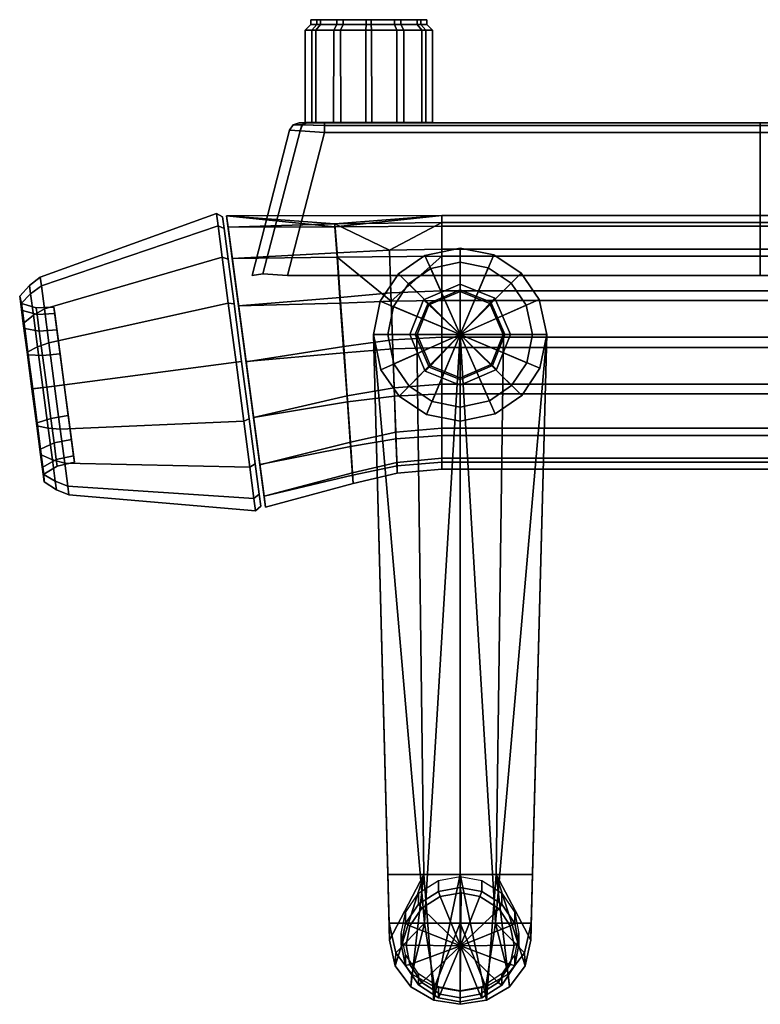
# Model space of a CAD drawing. Header units: millimetres. Extents: x -151 to 151, y -201 to 0.
# Tile 1 of 2: x -151 to 0, y -201 to 0. Entities that reach past the tile are written whole.
import ezdxf

# ---------------------------------------------------------------- set-up
doc = ezdxf.new("R2010")
doc.units = ezdxf.units.MM
doc.header["$MEASUREMENT"] = 0

msp = doc.modelspace()

# ---------------------------------------------------------------- meshes
mesh = msp.add_polyface()
corners = [(-146.89, -54.45, 11.93), (-147.13, -52.62, 3), (-149.33, -54.32, 3), (-149.1, -56.04, 11.37), (-93.66, -21.52, -16.51), (-89.07, -21.64, -18.52), (-89.07, -23.06, -19.1), (-94.05, -22.71, -17.09), (-92.81, -21.06, -15.55), (-89.07, -21.06, -17.1), (-95.46, -21.48, -12.1), (-96.17, -22.56, -12.1), (-94.23, -21.06, -12.1), (-95.46, -21.48, 15.09), (-96.17, -22.56, 15.09), (-94.05, -22.71, 20.08), (-93.55, -21.53, 19.61), (-94.23, -21.06, 15.09), (-92.63, -21.06, 18.71), (-89.07, -23.06, 22.09), (-89.07, -21.64, 21.5), (-89.07, -21.06, 20.09), (-96.62, -52.32, -19.1), (-101.64, -51.96, -17.05), (-103.85, -52.32, -12.1), (-101.64, -51.96, 20.04), (-103.85, -52.32, 15.09), (-96.62, -52.32, 22.09), (-92.63, -21.06, 18.71), (-89.07, -21.06, 20.09), (-89.07, -21.06, -17.1), (-92.81, -21.06, -15.55), (-94.23, -21.06, 15.09), (-94.23, -21.06, -12.1), (-96.17, -22.56, 15.09), (-96.17, -22.56, -12.1), (-103.85, -52.32, -12.1), (-103.85, -52.32, 15.09), (-85.82, -57.97, 28.78), (-86.48, -48.55, 22.87), (-107.9, -48.84, 24.25), (-106.6, -58.5, 30.78), (-108.76, -42.39, 14.49), (-86.91, -42.32, 13.89), (-86.49, -47.64, -16.01), (-85.84, -56.78, -22.35), (-106.6, -58.52, -24.8), (-107.9, -48.86, -18.28), (-86.92, -41.76, -6.55), (-108.76, -42.4, -8.52), (-109.06, -40.12, 2.98), (-75.78, -47.11, -15.03), (-86.54, -1, 9.88), (-87.17, -2.15, 10.84), (-80.57, -2.15, 12.99), (-80.52, -1, 11.84), (-90.62, -1, 5.25), (-91.65, -2.15, 5.76), (-91.84, -1, -0.52), (-92.99, -2.15, -0.57), (-89.88, -1, -6.54), (-90.84, -2.15, -7.17), (-85.25, -1, -10.62), (-85.76, -2.15, -11.65), (-79.48, -1, -11.84), (-79.43, -2.15, -12.99), (-87.17, -2.15, 10.84), (-87.19, -21, 10.83), (-80.6, -21, 12.99), (-80.57, -2.15, 12.99), (-91.65, -2.15, 5.76), (-91.67, -21, 5.74), (-92.99, -2.15, -0.57), (-92.99, -21, -0.6), (-90.84, -2.15, -7.17), (-90.83, -21, -7.19), (-85.76, -2.15, -11.65), (-85.74, -21, -11.67), (-79.43, -2.15, -12.99), (-79.4, -21, -12.99), (-86.54, 0, 9.88), (-86.54, -1, 9.88), (-80.52, -1, 11.84), (-80.52, 0, 11.84), (-90.62, 0, 5.25), (-90.62, -1, 5.25), (-91.84, 0, -0.52), (-91.84, -1, -0.52), (-89.88, 0, -6.54), (-89.88, -1, -6.54), (-85.25, 0, -10.62), (-85.25, -1, -10.62), (-109.96, -48.53, 24.68), (-108.72, -57.95, 31.13), (-107.53, -58.12, 30.38), (-108.73, -48.95, 24.09), (-109.55, -42.72, 14.85), (-110.81, -42.13, 15.18), (-109.87, -40.29, 3), (-111.14, -39.63, 3), (-109.55, -42.72, -8.85), (-110.81, -42.13, -9.18), (-108.73, -48.95, -18.09), (-109.96, -48.53, -18.68), (-107.53, -58.12, -24.38), (-108.72, -57.95, -25.13), (-109.96, -48.53, -18.68), (-146.27, -59.14, -12.89), (-146.89, -54.45, -5.93), (-110.81, -42.13, -9.18), (-147.13, -52.62, 3), (-111.14, -39.63, 3), (-146.89, -54.45, 11.93), (-110.81, -42.13, 15.18), (-109.96, -48.53, 24.68), (-146.27, -59.14, 18.89)]
mesh.append_faces([[corners[k] for k in face] for face in [(0, 1, 2, 3), (4, 5, 6, 7), (8, 9, 5, 4), (10, 4, 7, 11), (12, 8, 4, 10), (13, 14, 15, 16), (17, 13, 16, 18), (16, 15, 19, 20), (18, 16, 20, 21), (13, 17, 12, 10), (10, 11, 14, 13), (7, 6, 22, 23), (24, 11, 7, 23), (25, 15, 14, 26), (19, 15, 25, 27), (28, 29, 30, 31), (32, 28, 31, 33), (34, 35, 36, 37), (38, 39, 40, 41), (42, 40, 39, 43), (44, 45, 46, 47), (48, 44, 47, 49), (48, 49, 50, 50), (50, 42, 43, 43), (51, 44, 48, 48), (52, 53, 54, 55), (56, 57, 53, 52), (58, 59, 57, 56), (60, 61, 59, 58), (62, 63, 61, 60), (64, 65, 63, 62), (66, 67, 68, 69), (70, 71, 67, 66), (72, 73, 71, 70), (74, 75, 73, 72), (76, 77, 75, 74), (78, 79, 77, 76), (80, 81, 82, 83), (84, 85, 81, 80), (86, 87, 85, 84), (88, 89, 87, 86), (90, 91, 89, 88), (92, 93, 94, 95), (92, 95, 96, 97), (97, 96, 98, 99), (98, 100, 101, 99), (100, 102, 103, 101), (104, 105, 103, 102), (106, 107, 108, 109), (109, 108, 110, 111), (111, 110, 112, 113), (114, 113, 112, 115)]])
mesh = msp.add_polyface()
corners = [(-75.44, -57.56, 27.84), (-65.04, -57.39, 27.45), (-65.04, -48.37, 22.03), (-75.47, -55.84, -21.22), (-75.78, -47.11, -15.03), (-65.04, -46.9, -14.62), (-65.04, -55.45, -20.75), (-65.04, -41.48, -5.61), (-86.48, -48.55, 22.87), (-86.92, -41.76, -6.55), (-109.06, -40.12, 2.98), (-65.04, -40.04, 4.01), (-86.91, -42.32, 13.89), (-65.04, -42.25, 13.47), (-85.84, -56.78, -22.35), (-86.49, -47.64, -16.01), (-73.46, -1, -9.88), (-72.83, -2.15, -10.84), (-79.43, -2.15, -12.99), (-79.48, -1, -11.84), (-69.38, -1, -5.25), (-68.35, -2.15, -5.76), (-68.16, -1, 0.52), (-67.01, -2.15, 0.57), (-70.12, -1, 6.54), (-69.16, -2.15, 7.17), (-74.75, -1, 10.62), (-74.24, -2.15, 11.65), (-80.52, -1, 11.84), (-80.57, -2.15, 12.99), (-72.83, -2.15, -10.84), (-72.81, -21, -10.83), (-79.4, -21, -12.99), (-79.43, -2.15, -12.99), (-68.35, -2.15, -5.76), (-68.33, -21, -5.74), (-67.01, -2.15, 0.57), (-67.01, -21, 0.6), (-69.16, -2.15, 7.17), (-69.17, -21, 7.19), (-74.24, -2.15, 11.65), (-74.26, -21, 11.67), (-80.57, -2.15, 12.99), (-80.6, -21, 12.99), (-79.48, 0, -11.84), (-79.48, -1, -11.84), (-85.25, -1, -10.62), (-85.25, 0, -10.62), (-73.46, 0, -9.88), (-73.46, -1, -9.88), (-69.38, 0, -5.25), (-69.38, -1, -5.25), (-68.16, 0, 0.52), (-68.16, -1, 0.52), (-70.12, 0, 6.54), (-70.12, -1, 6.54), (-74.75, 0, 10.62), (-74.75, -1, 10.62), (-80.52, 0, 11.84), (-80.52, -1, 11.84), (-61.34, -46.7, -72.1), (-54.48, -48.08, -72.1), (-61.34, -64.4, -72.1), (-68.52, -48.22, -72.1), (-73.92, -51.94, -72.1), (-45.16, -57.22, -72.1), (-48.89, -51.82, -72.1), (-54.48, -48.08, -72.1), (-61.34, -46.7, -72.1), (-61.34, -46.7, -16), (-54.48, -48.08, -16), (-48.89, -51.82, -72.1), (-48.89, -51.82, -16), (-73.92, -51.94, -72.1), (-77.66, -57.54, -72.1), (-77.66, -57.54, -16), (-73.92, -51.94, -16), (-68.52, -48.22, -72.1), (-68.52, -48.22, -16), (-61.34, -46.7, -16), (-55.61, -50.76, -72.89), (-61.34, -64.4, -72.89), (-61.34, -49.6, -72.89), (-67.34, -50.87, -72.89), (-71.86, -53.99, -72.89), (-50.93, -53.88, -72.89), (-71.86, -53.99, -72.89), (-74.98, -58.66, -72.89), (-74.98, -58.66, -71.8), (-71.86, -53.99, -71.8), (-67.34, -50.87, -72.89), (-67.34, -50.87, -71.8), (-61.34, -49.6, -72.89), (-61.34, -49.6, -71.8), (-55.61, -50.76, -72.89), (-55.61, -50.76, -71.8), (-50.93, -53.88, -72.89), (-50.93, -53.88, -71.8), (-54.23, -56.94, -81.2), (-55.27, -58.03, -82.7), (-61.34, -55.6, -82.7), (-61.34, -54.1, -81.2), (-61.34, -54.1, -75.71), (-61.34, -54.1, -81.2), (-68.8, -57.29, -81.2), (-68.8, -57.29, -75.71), (-54.23, -56.94, -75.71), (-54.23, -56.94, -81.2), (-55.03, -57.78, -74.9), (-54.23, -56.94, -75.71), (-61.34, -54.1, -75.71), (-61.34, -55.25, -74.9), (-68.8, -57.29, -75.71), (-67.96, -58.09, -74.9)]
mesh.append_faces([[corners[k] for k in face] for face in [(0, 1, 2, 2), (3, 4, 5, 6), (7, 5, 4, 4), (8, 0, 2, 2), (7, 4, 9, 9), (9, 10, 11, 11), (10, 12, 11, 11), (13, 11, 12, 12), (12, 8, 2, 13), (11, 7, 9, 9), (14, 15, 4, 3), (16, 17, 18, 19), (20, 21, 17, 16), (22, 23, 21, 20), (24, 25, 23, 22), (26, 27, 25, 24), (28, 29, 27, 26), (30, 31, 32, 33), (34, 35, 31, 30), (36, 37, 35, 34), (38, 39, 37, 36), (40, 41, 39, 38), (42, 43, 41, 40), (44, 45, 46, 47), (48, 49, 45, 44), (50, 51, 49, 48), (52, 53, 51, 50), (54, 55, 53, 52), (56, 57, 55, 54), (58, 59, 57, 56), (60, 61, 62, 62), (63, 60, 62, 62), (63, 62, 64, 64), (65, 62, 66, 66), (67, 68, 69, 70), (71, 67, 70, 72), (73, 74, 75, 76), (77, 73, 76, 78), (68, 77, 78, 79), (80, 81, 82, 82), (83, 81, 84, 84), (85, 81, 80, 80), (86, 87, 88, 89), (90, 86, 89, 91), (92, 90, 91, 93), (94, 92, 93, 95), (96, 94, 95, 97), (98, 99, 100, 101), (102, 103, 104, 105), (106, 107, 103, 102), (108, 109, 110, 111), (111, 110, 112, 113)]])
mesh = msp.add_polyface()
corners = [(0, -23.06, -19.1), (0, -52.32, -19.1), (-96.62, -52.32, -19.1), (-89.07, -23.06, -19.1), (89.07, -23.06, -19.1), (96.62, -52.32, -19.1), (-89.07, -23.06, 22.09), (0, -23.06, 22.09), (0, -21.64, 21.5), (-89.07, -21.64, 21.5), (0, -21.06, 20.09), (-89.07, -21.06, 20.09), (0, -21.64, -18.52), (0, -23.06, -19.1), (-89.07, -23.06, -19.1), (-89.07, -21.64, -18.52), (-89.07, -21.06, -17.1), (0, -21.06, -17.1), (89.07, -23.06, 22.09), (89.07, -21.64, 21.5), (0, -21.64, 21.5), (0, -23.06, 22.09), (0, -21.06, 20.09), (89.07, -21.06, 20.09), (0, -21.64, -18.52), (89.07, -21.64, -18.52), (89.07, -23.06, -19.1), (0, -23.06, -19.1), (0, -21.06, -17.1), (89.07, -21.06, -17.1), (0, -21.06, 20.09), (0, -21.06, -17.1), (-89.07, -21.06, -17.1), (-89.07, -21.06, 20.09), (89.07, -21.06, 20.09), (89.07, -21.06, -17.1), (-96.62, -52.32, 22.09), (0, -52.32, 22.09), (0, -23.06, 22.09), (-89.07, -23.06, 22.09), (96.62, -52.32, 22.09), (89.07, -23.06, 22.09), (-65.04, -67, 28.88), (65.04, -67, 28.88), (65.04, -57.39, 27.45), (-65.04, -57.39, 27.45), (65.04, -48.37, 22.03), (-65.04, -48.37, 22.03), (65.04, -42.25, 13.47), (-65.04, -42.25, 13.47), (65.04, -40.04, 4.01), (-65.04, -40.04, 4.01), (65.04, -41.48, -5.61), (-65.04, -41.48, -5.61), (65.04, -46.9, -14.62), (-65.04, -46.9, -14.62), (65.04, -55.45, -20.75), (-65.04, -55.45, -20.75), (65.04, -64.92, -22.95), (-65.04, -64.92, -22.95), (75.47, -55.84, -21.22), (75.12, -65.47, -23.41), (75.44, -57.56, 27.84), (75.1, -67.32, 29.35), (75.78, -47.11, -15.03), (86.48, -48.55, 22.87), (86.92, -41.76, -6.55), (86.91, -42.32, 13.89), (73.46, -1, -9.88), (79.48, -1, -11.84), (79.43, -2.15, -12.99), (72.83, -2.15, -10.84), (69.38, -1, -5.25), (68.35, -2.15, -5.76), (68.16, -1, 0.52), (67.01, -2.15, 0.57), (70.12, -1, 6.54), (69.16, -2.15, 7.17), (74.75, -1, 10.62), (74.24, -2.15, 11.65), (72.83, -2.15, -10.84), (79.43, -2.15, -12.99), (79.4, -21, -12.99), (72.81, -21, -10.83), (68.35, -2.15, -5.76), (68.33, -21, -5.74), (67.01, -2.15, 0.57), (67.01, -21, 0.6), (69.16, -2.15, 7.17), (69.17, -21, 7.19), (74.24, -2.15, 11.65), (74.26, -21, 11.67), (80.57, -2.15, 12.99), (80.6, -21, 12.99), (73.46, 0, -9.88), (79.48, 0, -11.84), (79.48, -1, -11.84), (73.46, -1, -9.88), (69.38, 0, -5.25), (69.38, -1, -5.25), (68.16, 0, 0.52), (68.16, -1, 0.52), (70.12, 0, 6.54), (70.12, -1, 6.54), (74.75, 0, 10.62), (74.75, -1, 10.62), (-45.16, -57.22, -72.1), (-48.89, -51.82, -72.1), (-48.89, -51.82, -16), (-45.16, -57.22, -16), (-43.64, -64.4, -72.1), (-43.64, -64.4, -16), (-47.81, -58.4, -72.89), (-50.93, -53.88, -72.89), (-50.93, -53.88, -71.8), (-47.81, -58.4, -71.8), (-46.54, -64.4, -72.89), (-46.54, -64.4, -71.8)]
mesh.append_faces([[corners[k] for k in face] for face in [(0, 1, 2, 3), (0, 4, 5, 1), (6, 7, 8, 9), (10, 11, 9, 8), (12, 13, 14, 15), (15, 16, 17, 12), (18, 19, 20, 21), (22, 20, 19, 23), (24, 25, 26, 27), (25, 24, 28, 29), (30, 31, 32, 33), (30, 34, 35, 31), (36, 37, 38, 39), (40, 41, 38, 37), (42, 43, 44, 45), (46, 47, 45, 44), (47, 46, 48, 49), (50, 51, 49, 48), (52, 53, 51, 50), (54, 55, 53, 52), (56, 57, 55, 54), (57, 56, 58, 59), (56, 60, 61, 58), (62, 44, 43, 63), (62, 46, 44, 44), (60, 56, 54, 64), (52, 64, 54, 54), (65, 46, 62, 62), (52, 66, 64, 64), (48, 67, 50, 50), (67, 48, 46, 65), (50, 66, 52, 52), (68, 69, 70, 71), (72, 68, 71, 73), (74, 72, 73, 75), (76, 74, 75, 77), (78, 76, 77, 79), (80, 81, 82, 83), (84, 80, 83, 85), (86, 84, 85, 87), (88, 86, 87, 89), (90, 88, 89, 91), (92, 90, 91, 93), (94, 95, 96, 97), (98, 94, 97, 99), (100, 98, 99, 101), (102, 100, 101, 103), (104, 102, 103, 105), (106, 107, 108, 109), (110, 106, 109, 111), (112, 113, 114, 115), (116, 112, 115, 117)]])
mesh = msp.add_polyface()
corners = [(-149.59, -68.55, 19.16), (-149.83, -67.98, 20.55), (-150.6, -62.1, 16.52), (-150.31, -63.14, 15.45), (-151.12, -58.11, 10.59), (-150.79, -59.47, 9.99), (-151.33, -56.55, 3), (-150.98, -58.03, 3), (-151.12, -58.11, -4.59), (-150.79, -59.47, -3.99), (-150.6, -62.1, -10.52), (-150.31, -63.14, -9.45), (-149.83, -67.98, -14.55), (-149.59, -68.55, -13.16), (-145.36, -66.05, -17.62), (-147.67, -66.91, -16.33), (-148.52, -60.44, -11.9), (-146.27, -59.14, -12.89), (-149.1, -56.04, -5.37), (-146.89, -54.45, -5.93), (-149.33, -54.32, 3), (-147.13, -52.62, 3), (-149.1, -56.04, 11.37), (-148.52, -60.44, 17.9), (-147.67, -66.91, 22.33), (-146.27, -59.14, 18.89), (-145.36, -66.05, 23.62), (-146.89, -54.45, 11.93), (-146.67, -68.69, 17.97), (-149.59, -68.55, 19.16), (-150.31, -63.14, 15.45), (-147.33, -63.67, 14.54), (-150.79, -59.47, 9.99), (-147.78, -60.27, 9.48), (-150.31, -63.14, -9.45), (-147.33, -63.67, -8.54), (-147.78, -60.27, -3.48), (-150.79, -59.47, -3.99), (-144.17, -60.08, -3.35), (-144.34, -58.78, 3), (-147.95, -58.94, 3), (-150.98, -58.03, 3), (-144.17, -60.08, 9.35), (-143.73, -63.42, 14.31), (-143.73, -63.42, -8.31), (-143.08, -68.34, 17.68), (-149.59, -68.55, -13.16), (-146.67, -68.69, -11.97), (-143.08, -68.34, -11.68), (-103.55, -81.31, 30.79), (-105.08, -69.9, 33.08), (-106.6, -58.5, 30.78), (-106.6, -58.52, -24.8), (-103.55, -81.33, -24.78), (-102.26, -90.99, -18.26), (-107.9, -48.86, -18.28), (-101.39, -97.44, -8.5), (-108.76, -42.4, -8.52), (-101.09, -99.7, 3.01), (-109.06, -40.12, 2.98), (-101.39, -97.43, 14.52), (-108.76, -42.39, 14.49), (-102.26, -90.97, 24.27), (-107.9, -48.84, 24.25), (-85.1, -68.1, 30.47), (-85.82, -57.97, 28.78), (-106.6, -58.5, 30.78), (-105.08, -69.9, 33.08), (-85.84, -56.78, -22.35), (-85.12, -66.82, -24.52), (-105.08, -69.93, -27.08), (-106.6, -58.52, -24.8), (-75.44, -57.56, 27.84), (-86.48, -48.55, 22.87), (-143.08, -68.34, -11.68), (-142.25, -74.64, 3), (-143.73, -63.42, -8.31), (-144.17, -60.08, -3.35), (-144.34, -58.78, 3), (-144.17, -60.08, 9.35), (-143.73, -63.42, 14.31), (-143.08, -68.34, 17.68), (-108.72, -57.95, 31.13), (-107.13, -70.02, 33.65), (-105.98, -69.87, 32.83), (-107.53, -58.12, 30.38), (-105.98, -69.87, -26.83), (-107.13, -70.02, -27.65), (-108.72, -57.95, -25.13), (-107.53, -58.12, -24.38), (-108.72, -57.95, 31.13), (-109.96, -48.53, 24.68), (-146.27, -59.14, 18.89), (-145.36, -66.05, 23.62), (-107.13, -70.02, 33.65), (-144.2, -74.9, 25.47), (-146.27, -59.14, -12.89), (-109.96, -48.53, -18.68), (-108.72, -57.95, -25.13), (-145.36, -66.05, -17.62), (-107.13, -70.02, -27.65), (-144.2, -74.9, -19.47)]
mesh.append_faces([[corners[k] for k in face] for face in [(0, 1, 2, 3), (3, 2, 4, 5), (6, 7, 5, 4), (8, 9, 7, 6), (10, 11, 9, 8), (12, 13, 11, 10), (14, 15, 16, 17), (10, 16, 15, 12), (16, 10, 8, 18), (16, 18, 19, 17), (20, 18, 8, 6), (19, 18, 20, 21), (20, 6, 4, 22), (22, 4, 2, 23), (24, 23, 2, 1), (25, 23, 24, 26), (25, 27, 22, 23), (28, 29, 30, 31), (31, 30, 32, 33), (34, 35, 36, 37), (36, 38, 39, 40), (40, 41, 37, 36), (40, 39, 42, 33), (41, 40, 33, 32), (31, 33, 42, 43), (35, 44, 38, 36), (31, 43, 45, 28), (34, 46, 47, 35), (47, 48, 44, 35), (49, 50, 51, 51), (52, 53, 54, 55), (55, 54, 56, 57), (57, 56, 58, 59), (59, 58, 60, 61), (61, 60, 62, 63), (63, 62, 49, 51), (64, 65, 66, 67), (68, 69, 70, 71), (72, 73, 65, 65), (74, 75, 76, 76), (76, 75, 77, 77), (78, 75, 79, 79), (79, 75, 80, 80), (78, 77, 75, 75), (81, 80, 75, 75), (82, 83, 84, 85), (86, 87, 88, 89), (90, 91, 92, 93), (94, 90, 93, 95), (96, 97, 98, 99), (99, 98, 100, 101)]])
mesh = msp.add_polyface()
corners = [(-65.04, -64.92, -22.95), (-65.04, -74.53, -21.52), (-74.78, -75.24, -21.9), (-75.12, -65.47, -23.41), (-65.04, -55.45, -20.75), (-75.47, -55.84, -21.22), (-75.44, -57.56, 27.84), (-75.1, -67.32, 29.35), (-65.04, -67, 28.88), (-65.04, -57.39, 27.45), (-85.12, -66.82, -24.52), (-85.84, -56.78, -22.35), (-85.82, -57.97, 28.78), (-85.1, -68.1, 30.47), (-43.64, -64.4, -72.1), (-45.02, -71.26, -72.1), (-61.34, -64.4, -72.1), (-54.48, -48.08, -72.1), (-48.89, -51.82, -72.1), (-77.66, -57.54, -72.1), (-73.92, -51.94, -72.1), (-73.8, -76.98, -72.1), (-77.52, -71.58, -72.1), (-79.04, -64.4, -72.1), (-45.16, -57.22, -72.1), (-79.04, -64.4, -72.1), (-77.52, -71.58, -72.1), (-77.52, -71.58, -16), (-79.04, -64.4, -16), (-77.66, -57.54, -72.1), (-77.66, -57.54, -16), (-50.82, -74.81, -72.89), (-61.34, -64.4, -72.89), (-47.7, -70.14, -72.89), (-46.54, -64.4, -72.89), (-50.93, -53.88, -72.89), (-47.81, -58.4, -72.89), (-67.34, -50.87, -72.89), (-61.34, -49.6, -72.89), (-71.86, -53.99, -72.89), (-74.98, -58.66, -72.89), (-76.14, -64.4, -72.89), (-71.75, -74.92, -72.89), (-74.87, -70.4, -72.89), (-76.14, -64.4, -72.89), (-74.87, -70.4, -72.89), (-74.87, -70.4, -71.8), (-76.14, -64.4, -71.8), (-74.98, -58.66, -72.89), (-74.98, -58.66, -71.8), (-54.72, -70.71, -72.9), (-54.72, -70.71, -74.9), (-52.19, -64.4, -74.9), (-52.19, -64.4, -72.9), (-70.49, -64.4, -72.9), (-70.49, -64.4, -74.9), (-67.65, -71.02, -74.9), (-67.65, -71.02, -72.9), (-67.96, -58.09, -72.9), (-67.96, -58.09, -74.9), (-61.34, -55.25, -72.9), (-61.34, -55.25, -74.9), (-55.03, -57.78, -72.9), (-55.03, -57.78, -74.9), (-52.54, -64.4, -82.7), (-54.97, -70.47, -82.7), (-61.34, -64.4, -82.7), (-70.14, -64.4, -82.7), (-67.71, -58.33, -82.7), (-61.34, -73.2, -82.7), (-67.41, -70.77, -82.7), (-61.34, -55.6, -82.7), (-55.27, -58.03, -82.7), (-53.89, -71.51, -81.2), (-54.97, -70.47, -82.7), (-52.54, -64.4, -82.7), (-51.04, -64.4, -81.2), (-71.64, -64.4, -81.2), (-70.14, -64.4, -82.7), (-67.41, -70.77, -82.7), (-68.45, -71.86, -81.2), (-68.8, -57.29, -81.2), (-67.71, -58.33, -82.7), (-61.34, -54.1, -81.2), (-61.34, -55.6, -82.7), (-55.27, -58.03, -82.7), (-54.23, -56.94, -81.2), (-53.89, -71.51, -75.71), (-53.89, -71.51, -81.2), (-51.04, -64.4, -81.2), (-51.04, -64.4, -75.71), (-71.64, -64.4, -75.71), (-71.64, -64.4, -81.2), (-68.45, -71.86, -81.2), (-68.45, -71.86, -75.71), (-68.8, -57.29, -75.71), (-68.8, -57.29, -81.2), (-54.23, -56.94, -81.2), (-54.23, -56.94, -75.71), (-55.03, -57.78, -74.9), (-52.19, -64.4, -74.9), (-51.04, -64.4, -75.71), (-54.23, -56.94, -75.71), (-67.96, -58.09, -74.9), (-68.8, -57.29, -75.71), (-71.64, -64.4, -75.71), (-70.49, -64.4, -74.9), (-68.45, -71.86, -75.71), (-67.65, -71.02, -74.9), (-53.89, -71.51, -75.71), (-54.72, -70.71, -74.9)]
mesh.append_faces([[corners[k] for k in face] for face in [(0, 1, 2, 3), (4, 0, 3, 5), (6, 7, 8, 9), (10, 11, 5, 3), (12, 13, 7, 6), (14, 15, 16, 16), (17, 18, 16, 16), (19, 20, 16, 16), (21, 22, 16, 16), (23, 19, 16, 16), (24, 14, 16, 16), (23, 16, 22, 22), (25, 26, 27, 28), (29, 25, 28, 30), (31, 32, 33, 33), (34, 33, 32, 32), (35, 36, 32, 32), (37, 38, 32, 32), (39, 32, 40, 40), (41, 40, 32, 32), (42, 43, 32, 32), (41, 32, 43, 43), (34, 32, 36, 36), (44, 45, 46, 47), (48, 44, 47, 49), (50, 51, 52, 53), (54, 55, 56, 57), (58, 59, 55, 54), (60, 61, 59, 58), (62, 63, 61, 60), (53, 52, 63, 62), (64, 65, 66, 66), (67, 68, 66, 66), (69, 70, 66, 66), (71, 66, 68, 68), (72, 66, 71, 71), (72, 64, 66, 66), (67, 66, 70, 70), (69, 66, 65, 65), (73, 74, 75, 76), (77, 78, 79, 80), (81, 82, 78, 77), (83, 84, 82, 81), (76, 75, 85, 86), (87, 88, 89, 90), (91, 92, 93, 94), (95, 96, 92, 91), (90, 89, 97, 98), (99, 100, 101, 102), (103, 104, 105, 106), (105, 107, 108, 106), (109, 101, 100, 110)]])
mesh = msp.add_polyface()
corners = [(-50.16, -184.8, -64.33), (-49.31, -189.11, -63.29), (-50.31, -189.25, -63.88), (-51.08, -185.31, -64.82), (-50.16, -193.41, -62.26), (-51.08, -193.18, -62.93), (-50.16, -191.16, -52.86), (-50.16, -193.41, -62.26), (-49.31, -189.11, -63.29), (-49.31, -186.85, -53.9), (-50.16, -184.8, -64.33), (-50.16, -182.55, -54.93), (-65.04, -64.92, -22.95), (65.04, -64.92, -22.95), (65.04, -74.53, -21.52), (-65.04, -74.53, -21.52), (65.04, -83.55, -16.1), (-65.04, -83.55, -16.1), (65.04, -89.67, -7.54), (-65.04, -89.67, -7.54), (65.04, -91.88, 1.92), (-65.04, -91.88, 1.92), (65.04, -90.44, 11.54), (-65.04, -90.44, 11.54), (65.04, -85.02, 20.55), (-65.04, -85.02, 20.55), (65.04, -76.47, 26.68), (-65.04, -76.47, 26.68), (65.04, -67, 28.88), (-65.04, -67, 28.88), (74.46, -84.37, -16.34), (74.24, -90.55, -7.6), (74.78, -75.24, -21.9), (75.12, -65.47, -23.41), (74.17, -92.74, 2.04), (74.23, -91.24, 11.82), (74.44, -85.68, 20.97), (74.75, -76.96, 27.15), (75.1, -67.32, 29.35), (85.1, -68.1, 30.47), (105.08, -69.9, 33.08), (106.6, -58.5, 30.78), (85.82, -57.97, 28.78), (84.38, -78.13, 28.3), (103.55, -81.31, 30.79), (83.73, -87.27, 21.96), (102.26, -90.97, 24.27), (83.3, -93.15, 12.5), (101.39, -97.43, 14.52), (83.17, -94.84, 2.34), (101.09, -99.7, 3.01), (83.31, -92.68, -7.74), (101.39, -97.44, -8.5), (83.75, -86.37, -16.92), (102.26, -90.99, -18.26), (84.41, -76.94, -22.82), (103.55, -81.33, -24.78), (85.12, -66.82, -24.52), (105.08, -69.93, -27.08), (85.84, -56.78, -22.35), (106.6, -58.52, -24.8), (-46.92, -188.19, -54.63), (-46.56, -174.79, -56.91), (-46.85, -184.73, -41.28), (-43.64, -64.4, -56.43), (-43.64, -64.4, -41.05), (-43.64, -64.4, -56.43), (-46.56, -174.79, -56.91), (-53.95, -174.79, -57.9), (-52.49, -64.4, -57.89), (-46.92, -188.19, -54.63), (-53.95, -174.79, -57.9), (-46.56, -174.79, -56.91), (-46.85, -184.73, -41.28), (-48.21, -190.8, -41.19), (-48.04, -193.44, -53.74), (-46.92, -188.19, -54.63), (-51.51, -195.14, -40.98), (-51.24, -197.77, -53.05), (-43.64, -64.4, -41.05), (-54.09, -184.73, -40.79), (-46.85, -184.73, -41.28), (-54.09, -184.73, -40.79), (-48.21, -190.8, -41.19), (-46.85, -184.73, -41.28), (-48.76, -76.86, -72.1), (-61.34, -64.4, -72.1), (-45.02, -71.26, -72.1), (-45.02, -71.26, -72.1), (-43.64, -64.4, -72.1), (-43.64, -64.4, -16), (-45.02, -71.26, -16), (-48.76, -76.86, -72.1), (-48.76, -76.86, -16), (-47.7, -70.14, -72.89), (-46.54, -64.4, -72.89), (-46.54, -64.4, -71.8), (-47.7, -70.14, -71.8), (-50.82, -74.81, -72.89), (-50.82, -74.81, -71.8)]
mesh.append_faces([[corners[k] for k in face] for face in [(0, 1, 2, 3), (1, 4, 5, 2), (6, 7, 8, 9), (8, 10, 11, 9), (12, 13, 14, 15), (16, 17, 15, 14), (17, 16, 18, 19), (19, 18, 20, 21), (21, 20, 22, 23), (24, 25, 23, 22), (25, 24, 26, 27), (28, 29, 27, 26), (16, 30, 31, 18), (30, 16, 14, 32), (13, 33, 32, 14), (34, 20, 18, 31), (35, 22, 20, 34), (22, 35, 36, 24), (37, 26, 24, 36), (26, 37, 38, 28), (39, 40, 41, 42), (43, 44, 40, 39), (45, 46, 44, 43), (46, 45, 47, 48), (48, 47, 49, 50), (51, 52, 50, 49), (53, 54, 52, 51), (54, 53, 55, 56), (56, 55, 57, 58), (59, 60, 58, 57), (39, 38, 37, 43), (43, 37, 36, 45), (45, 36, 35, 47), (47, 35, 34, 49), (49, 34, 31, 51), (51, 31, 30, 53), (53, 30, 32, 55), (55, 32, 33, 57), (61, 62, 63, 63), (64, 65, 63, 62), (66, 67, 68, 69), (70, 71, 72, 72), (73, 74, 75, 76), (77, 78, 75, 74), (79, 80, 81, 81), (82, 83, 84, 84), (85, 86, 87, 87), (88, 89, 90, 91), (92, 88, 91, 93), (94, 95, 96, 97), (98, 94, 97, 99)]])
mesh = msp.add_polyface()
corners = [(-106.6, -58.52, -24.8), (-105.08, -69.93, -27.08), (-103.55, -81.33, -24.78), (-65.04, -83.55, -16.1), (-65.04, -89.67, -7.54), (-74.24, -90.55, -7.6), (-74.46, -84.37, -16.34), (-74.78, -75.24, -21.9), (-65.04, -74.53, -21.52), (-74.17, -92.74, 2.04), (-65.04, -91.88, 1.92), (-65.04, -90.44, 11.54), (-65.04, -85.02, 20.55), (-74.44, -85.68, 20.97), (-74.23, -91.24, 11.82), (-74.75, -76.96, 27.15), (-65.04, -76.47, 26.68), (-65.04, -67, 28.88), (-75.1, -67.32, 29.35), (-84.38, -78.13, 28.3), (-85.1, -68.1, 30.47), (-105.08, -69.9, 33.08), (-103.55, -81.31, 30.79), (-83.73, -87.27, 21.96), (-102.26, -90.97, 24.27), (-102.26, -90.99, -18.26), (-103.55, -81.33, -24.78), (-84.41, -76.94, -22.82), (-83.75, -86.37, -16.92), (-105.08, -69.93, -27.08), (-85.12, -66.82, -24.52), (-83.3, -93.15, 12.5), (-83.31, -92.68, -7.74), (-75.12, -65.47, -23.41), (-48.76, -76.86, -72.1), (-54.16, -80.58, -72.1), (-61.34, -64.4, -72.1), (-68.2, -80.72, -72.1), (-61.34, -82.1, -72.1), (-73.8, -76.98, -72.1), (-54.16, -80.58, -72.1), (-48.76, -76.86, -72.1), (-48.76, -76.86, -16), (-54.16, -80.58, -16), (-61.34, -82.1, -72.1), (-61.34, -82.1, -16), (-68.2, -80.72, -72.1), (-68.2, -80.72, -16), (-73.8, -76.98, -72.1), (-73.8, -76.98, -16), (-77.52, -71.58, -72.1), (-77.52, -71.58, -16), (-61.34, -79.2, -72.89), (-67.08, -78.04, -72.89), (-61.34, -64.4, -72.89), (-55.34, -77.93, -72.89), (-71.75, -74.92, -72.89), (-50.82, -74.81, -72.89), (-55.34, -77.93, -72.89), (-50.82, -74.81, -72.89), (-50.82, -74.81, -71.8), (-55.34, -77.93, -71.8), (-61.34, -79.2, -72.89), (-61.34, -79.2, -71.8), (-67.08, -78.04, -72.89), (-67.08, -78.04, -71.8), (-71.75, -74.92, -72.89), (-71.75, -74.92, -71.8), (-74.87, -70.4, -72.89), (-74.87, -70.4, -71.8), (-61.34, -73.55, -72.9), (-61.34, -73.55, -74.9), (-54.72, -70.71, -74.9), (-54.72, -70.71, -72.9), (-67.65, -71.02, -72.9), (-67.65, -71.02, -74.9), (-61.34, -74.7, -81.2), (-61.34, -73.2, -82.7), (-54.97, -70.47, -82.7), (-53.89, -71.51, -81.2), (-68.45, -71.86, -81.2), (-67.41, -70.77, -82.7), (-61.34, -74.7, -75.71), (-61.34, -74.7, -81.2), (-53.89, -71.51, -81.2), (-53.89, -71.51, -75.71), (-68.45, -71.86, -75.71), (-68.45, -71.86, -81.2), (-68.45, -71.86, -75.71), (-61.34, -74.7, -75.71), (-61.34, -73.55, -74.9), (-67.65, -71.02, -74.9), (-53.89, -71.51, -75.71), (-54.72, -70.71, -74.9), (-140.34, -89.2, 9.35), (-142.25, -74.64, 3), (-140.16, -90.5, 3), (-104.31, -91.51, 24.68), (-103.23, -90.78, 24.09), (-104.43, -81.61, 30.38), (-105.55, -82.09, 31.13), (-105.98, -69.87, 32.83), (-107.13, -70.02, 33.65), (-105.98, -69.87, -26.83), (-104.43, -81.61, -24.38), (-105.55, -82.09, -25.13), (-107.13, -70.02, -27.65), (-103.23, -90.78, -18.09), (-104.31, -91.51, -18.68), (-142.12, -90.65, 18.89), (-104.31, -91.51, 24.68), (-105.55, -82.09, 31.13), (-143.03, -83.75, 23.62), (-107.13, -70.02, 33.65), (-144.2, -74.9, 25.47), (-144.2, -74.9, -19.47), (-107.13, -70.02, -27.65), (-105.55, -82.09, -25.13), (-143.03, -83.75, -17.62), (-104.31, -91.51, -18.68), (-142.12, -90.65, -12.89)]
mesh.append_faces([[corners[k] for k in face] for face in [(0, 1, 2, 2), (3, 4, 5, 6), (6, 7, 8, 3), (9, 5, 4, 10), (11, 12, 13, 14), (15, 13, 12, 16), (16, 17, 18, 15), (19, 20, 21, 22), (23, 19, 22, 24), (25, 26, 27, 28), (26, 29, 30, 27), (20, 19, 15, 18), (19, 23, 13, 15), (23, 31, 14, 13), (32, 28, 6, 5), (28, 27, 7, 6), (27, 30, 33, 7), (34, 35, 36, 36), (37, 36, 38, 38), (38, 36, 35, 35), (39, 36, 37, 37), (40, 41, 42, 43), (44, 40, 43, 45), (46, 44, 45, 47), (48, 46, 47, 49), (50, 48, 49, 51), (52, 53, 54, 54), (55, 52, 54, 54), (56, 54, 53, 53), (55, 54, 57, 57), (58, 59, 60, 61), (62, 58, 61, 63), (64, 62, 63, 65), (66, 64, 65, 67), (68, 66, 67, 69), (70, 71, 72, 73), (74, 75, 71, 70), (76, 77, 78, 79), (80, 81, 77, 76), (82, 83, 84, 85), (86, 87, 83, 82), (88, 89, 90, 91), (92, 93, 90, 89), (94, 95, 96, 96), (97, 98, 99, 100), (100, 99, 101, 102), (103, 104, 105, 106), (104, 107, 108, 105), (109, 110, 111, 112), (111, 113, 114, 112), (115, 116, 117, 118), (118, 117, 119, 120)]])
mesh = msp.add_polyface()
corners = [(-146.54, -92.9, -4.59), (-146.34, -94.46, 3), (-146.38, -92.94, 3), (-146.57, -91.51, -3.99), (-146.57, -91.51, 9.99), (-146.54, -92.9, 10.59), (-141.5, -95.35, -5.93), (-144.05, -94.38, -5.37), (-144.63, -89.98, -11.9), (-142.12, -90.65, -12.89), (-143.83, -96.1, 3), (-141.26, -97.18, 3), (-144.05, -94.38, 11.37), (-144.63, -89.98, 17.9), (-141.5, -95.35, 11.93), (-142.12, -90.65, 18.89), (-65.39, -179.27, -66.27), (-61.24, -189.34, -63.86), (-69.14, -181.67, -65.7), (-61.15, -178.51, -66.46), (-57.3, -179.27, -66.27), (-72.52, -184.8, -64.33), (-69.84, -180.84, -65.28), (-69.14, -181.67, -65.7), (-71.6, -185.31, -64.82), (-65.77, -178.23, -65.91), (-65.39, -179.27, -66.27), (-61.34, -177.41, -66.1), (-61.15, -178.51, -66.46), (-56.92, -178.23, -65.91), (-57.3, -179.27, -66.27), (-52.84, -180.84, -65.28), (-53.39, -181.79, -65.67), (-50.16, -184.8, -64.33), (-51.08, -185.31, -64.82), (-50.16, -184.8, -64.33), (-52.84, -180.84, -65.28), (-52.84, -178.58, -55.88), (-50.16, -182.55, -54.93), (-56.92, -178.23, -65.91), (-56.91, -175.98, -56.51), (-61.34, -177.41, -66.1), (-61.34, -175.16, -56.71), (-65.77, -178.23, -65.91), (-65.77, -175.98, -56.51), (-69.84, -180.84, -65.28), (-69.84, -178.58, -55.88), (-72.52, -184.8, -64.33), (-72.52, -182.55, -54.93), (-74.23, -91.24, 11.82), (-74.17, -92.74, 2.04), (-65.04, -91.88, 1.92), (-65.04, -90.44, 11.54), (-102.26, -90.97, 24.27), (-101.39, -97.43, 14.52), (-83.3, -93.15, 12.5), (-83.73, -87.27, 21.96), (-101.09, -99.7, 3.01), (-83.17, -94.84, 2.34), (-83.31, -92.68, -7.74), (-101.39, -97.44, -8.5), (-83.75, -86.37, -16.92), (-102.26, -90.99, -18.26), (-74.24, -90.55, -7.6), (-75.76, -188.19, -54.63), (-75.83, -184.73, -41.28), (-76.12, -174.79, -56.91), (-79.04, -64.4, -56.43), (-79.04, -64.4, -41.05), (-70.19, -64.4, -57.89), (-68.73, -174.79, -57.9), (-76.12, -174.79, -56.91), (-79.04, -64.4, -56.43), (-61.34, -64.4, -58.37), (-61.34, -174.79, -58.23), (-52.49, -64.4, -57.89), (-53.95, -174.79, -57.9), (-68.73, -174.79, -57.9), (-75.76, -188.19, -54.63), (-76.12, -174.79, -56.91), (-61.34, -174.79, -58.23), (-66.72, -200.45, -52.63), (-53.95, -174.79, -57.9), (-55.96, -200.45, -52.63), (-46.92, -188.19, -54.63), (-48.04, -193.44, -53.74), (-61.34, -64.4, -39.97), (-79.04, -64.4, -41.05), (-68.59, -184.73, -40.79), (-75.83, -184.73, -41.28), (-61.34, -184.73, -40.63), (-54.09, -184.73, -40.79), (-43.64, -64.4, -41.05), (-103.46, -97.91, 15.18), (-102.41, -97.01, 14.85), (-103.23, -90.78, 24.09), (-104.31, -91.51, 24.68), (-104.31, -91.51, -18.68), (-103.23, -90.78, -18.09), (-102.41, -97.01, -8.85), (-103.46, -97.91, -9.18), (-102.09, -99.44, 3), (-103.13, -100.41, 3), (-103.13, -100.41, 3), (-103.46, -97.91, 15.18), (-141.5, -95.35, 11.93), (-141.26, -97.18, 3), (-104.31, -91.51, 24.68), (-142.12, -90.65, 18.89), (-142.12, -90.65, -12.89), (-104.31, -91.51, -18.68), (-103.46, -97.91, -9.18), (-141.5, -95.35, -5.93)]
mesh.append_faces([[corners[k] for k in face] for face in [(0, 1, 2, 3), (4, 2, 1, 5), (6, 7, 8, 9), (0, 7, 10, 1), (11, 10, 7, 6), (5, 1, 10, 12), (13, 12, 14, 15), (11, 14, 12, 10), (16, 17, 18, 18), (19, 17, 16, 16), (20, 17, 19, 19), (21, 22, 23, 24), (25, 26, 23, 22), (25, 27, 28, 26), (27, 29, 30, 28), (29, 31, 32, 30), (31, 33, 34, 32), (35, 36, 37, 38), (36, 39, 40, 37), (39, 41, 42, 40), (41, 43, 44, 42), (43, 45, 46, 44), (45, 47, 48, 46), (49, 50, 51, 52), (53, 54, 55, 56), (54, 57, 58, 55), (59, 58, 57, 60), (61, 59, 60, 62), (55, 58, 50, 49), (58, 59, 63, 50), (64, 65, 66, 66), (67, 66, 65, 68), (69, 70, 71, 72), (73, 74, 70, 69), (75, 76, 74, 73), (77, 78, 79, 79), (80, 81, 77, 77), (82, 83, 80, 80), (84, 85, 82, 82), (86, 87, 88, 88), (89, 88, 87, 87), (90, 86, 88, 88), (86, 91, 92, 92), (86, 90, 91, 91), (93, 94, 95, 96), (97, 98, 99, 100), (100, 99, 101, 102), (101, 94, 93, 102), (103, 104, 105, 106), (104, 107, 108, 105), (109, 110, 111, 112), (112, 111, 103, 106)]])
mesh = msp.add_polyface()
corners = [(-147.07, -88.91, 16.52), (-147.84, -83.04, 20.55), (-147.77, -82.42, 19.16), (-147.06, -87.83, 15.45), (-148.83, -75.51, 22.12), (-148.68, -75.49, 20.61), (-149.83, -67.98, 20.55), (-149.59, -68.55, 19.16), (-149.83, -67.98, -14.55), (-148.83, -75.51, -16.12), (-148.68, -75.49, -14.61), (-149.59, -68.55, -13.16), (-147.84, -83.04, -14.55), (-147.77, -82.42, -13.16), (-147.07, -88.91, -10.52), (-147.06, -87.83, -9.45), (-146.54, -92.9, -4.59), (-146.57, -91.51, -3.99), (-146.57, -91.51, 9.99), (-146.54, -92.9, 10.59), (-144.63, -89.98, 17.9), (-144.05, -94.38, 11.37), (-147.67, -66.91, -16.33), (-146.58, -75.21, -18.07), (-144.2, -74.9, -19.47), (-145.36, -66.05, -17.62), (-145.49, -83.51, -16.33), (-143.03, -83.75, -17.62), (-144.63, -89.98, -11.9), (-142.12, -90.65, -12.89), (-144.05, -94.38, -5.37), (-146.58, -75.21, 24.07), (-147.67, -66.91, 22.33), (-144.2, -74.9, 25.47), (-145.36, -66.05, 23.62), (-145.49, -83.51, 22.33), (-143.03, -83.75, 23.62), (-142.12, -90.65, 18.89), (-144.98, -81.53, 17.97), (-147.77, -82.42, 19.16), (-148.68, -75.49, 20.61), (-145.82, -75.11, 19.31), (-149.59, -68.55, 19.16), (-146.67, -68.69, 17.97), (-147.06, -87.83, 15.45), (-144.32, -86.55, 14.54), (-143.08, -68.34, 17.68), (-142.25, -74.64, 19), (-141.42, -80.94, 17.68), (-140.78, -85.86, 14.31), (-140.34, -89.2, 9.35), (-143.87, -89.95, 9.48), (-143.69, -91.28, 3), (-146.38, -92.94, 3), (-146.57, -91.51, 9.99), (-140.16, -90.5, 3), (-140.34, -89.2, -3.35), (-143.87, -89.95, -3.48), (-146.57, -91.51, -3.99), (-140.78, -85.86, -8.31), (-144.32, -86.55, -8.54), (-144.98, -81.53, -11.97), (-147.77, -82.42, -13.16), (-147.06, -87.83, -9.45), (-145.82, -75.11, -13.31), (-148.68, -75.49, -14.61), (-142.25, -74.64, -13), (-143.08, -68.34, -11.68), (-146.67, -68.69, -11.97), (-149.59, -68.55, -13.16), (-141.42, -80.94, -11.68), (-141.42, -80.94, 17.68), (-142.25, -74.64, 3), (-140.78, -85.86, 14.31), (-140.34, -89.2, -3.35), (-140.78, -85.86, -8.31), (-140.16, -90.5, 3), (-140.34, -89.2, 9.35), (-142.25, -74.64, 19), (-141.42, -80.94, -11.68), (-142.25, -74.64, -13), (-143.08, -68.34, -11.68), (-143.08, -68.34, 17.68)]
mesh.append_faces([[corners[k] for k in face] for face in [(0, 1, 2, 3), (2, 1, 4, 5), (5, 4, 6, 7), (8, 9, 10, 11), (9, 12, 13, 10), (12, 14, 15, 13), (14, 16, 17, 15), (3, 18, 19, 0), (20, 0, 19, 21), (8, 22, 23, 9), (24, 23, 22, 25), (12, 9, 23, 26), (27, 26, 23, 24), (14, 12, 26, 28), (29, 28, 26, 27), (14, 28, 30, 16), (4, 31, 32, 6), (32, 31, 33, 34), (35, 31, 4, 1), (33, 31, 35, 36), (35, 1, 0, 20), (36, 35, 20, 37), (38, 39, 40, 41), (40, 42, 43, 41), (44, 39, 38, 45), (43, 46, 47, 41), (38, 41, 47, 48), (38, 48, 49, 45), (45, 49, 50, 51), (52, 53, 54, 51), (52, 55, 56, 57), (53, 52, 57, 58), (57, 56, 59, 60), (61, 62, 63, 60), (64, 65, 62, 61), (64, 66, 67, 68), (68, 69, 65, 64), (44, 45, 51, 54), (51, 50, 55, 52), (58, 57, 60, 63), (70, 61, 60, 59), (61, 70, 66, 64), (71, 72, 73, 73), (74, 72, 75, 75), (74, 76, 72, 72), (73, 72, 77, 77), (78, 72, 71, 71), (79, 72, 80, 80), (79, 75, 72, 72), (81, 80, 72, 72), (78, 82, 72, 72)]])
mesh = msp.add_polyface()
corners = [(-50.31, -189.25, -63.88), (-51.08, -193.18, -62.93), (-61.24, -189.34, -63.86), (-51.08, -185.31, -64.82), (-53.39, -181.79, -65.67), (-57.3, -179.27, -66.27), (-69.14, -181.67, -65.7), (-71.6, -185.31, -64.82), (-72.37, -189.25, -63.88), (-71.6, -193.18, -62.94), (-69.14, -196.83, -62.06), (-65.39, -199.22, -61.48), (-57.3, -199.22, -61.48), (-53.54, -196.83, -62.06), (-61.34, -199.97, -61.3), (-69.14, -196.83, -62.06), (-65.39, -199.22, -61.48), (-65.77, -199.98, -60.68), (-69.85, -197.37, -61.31), (-71.6, -193.18, -62.94), (-72.52, -193.41, -62.26), (-72.37, -189.25, -63.88), (-73.37, -189.11, -63.3), (-71.6, -185.31, -64.82), (-72.52, -184.8, -64.33), (-51.08, -193.18, -62.93), (-50.16, -193.41, -62.26), (-52.84, -197.38, -61.31), (-53.54, -196.83, -62.06), (-57.3, -199.22, -61.48), (-56.92, -199.98, -60.68), (-61.34, -199.97, -61.3), (-61.34, -200.8, -60.49), (-73.37, -189.11, -63.3), (-73.37, -186.85, -53.9), (-72.52, -182.55, -54.93), (-72.52, -184.8, -64.33), (-72.52, -193.41, -62.26), (-72.52, -191.16, -52.86), (-69.85, -197.37, -61.31), (-69.84, -195.12, -51.91), (-65.77, -199.98, -60.68), (-65.77, -197.72, -51.29), (-61.34, -200.8, -60.49), (-61.34, -198.55, -51.09), (-56.92, -199.98, -60.68), (-56.91, -197.72, -51.29), (-52.84, -197.38, -61.31), (-52.84, -195.12, -51.91), (-50.16, -193.41, -62.26), (-50.16, -191.16, -52.86), (-48.04, -193.44, -53.74), (-51.24, -197.77, -53.05), (-53.95, -174.79, -57.9), (-68.73, -174.79, -57.9), (-74.64, -193.44, -53.74), (-75.76, -188.19, -54.63), (-71.44, -197.77, -53.05), (-66.72, -200.45, -52.63), (-61.34, -174.79, -58.23), (-61.34, -201.32, -52.49), (-55.96, -200.45, -52.63), (-61.34, -201.32, -52.49), (-55.96, -200.45, -52.63), (-56.11, -197.74, -40.78), (-61.34, -198.61, -40.7), (-74.64, -193.44, -53.74), (-74.47, -190.8, -41.19), (-75.83, -184.73, -41.28), (-75.76, -188.19, -54.63), (-71.44, -197.77, -53.05), (-71.17, -195.14, -40.98), (-66.72, -200.45, -52.63), (-66.58, -197.74, -40.78), (-51.24, -197.77, -53.05), (-51.51, -195.14, -40.98), (-74.47, -190.8, -41.19), (-68.59, -184.73, -40.79), (-75.83, -184.73, -41.28), (-71.17, -195.14, -40.98), (-54.09, -184.73, -40.79), (-51.51, -195.14, -40.98), (-48.21, -190.8, -41.19), (-66.58, -197.74, -40.78), (-61.34, -184.73, -40.63), (-56.11, -197.74, -40.78), (-61.34, -198.61, -40.7)]
mesh.append_faces([[corners[k] for k in face] for face in [(0, 1, 2, 2), (3, 2, 4, 4), (5, 4, 2, 2), (6, 2, 7, 7), (8, 7, 2, 2), (9, 8, 2, 2), (10, 9, 2, 2), (11, 10, 2, 2), (12, 2, 13, 13), (0, 2, 3, 3), (13, 2, 1, 1), (11, 2, 14, 14), (14, 2, 12, 12), (15, 16, 17, 18), (19, 15, 18, 20), (21, 19, 20, 22), (23, 21, 22, 24), (25, 26, 27, 28), (29, 28, 27, 30), (31, 29, 30, 32), (31, 32, 17, 16), (33, 34, 35, 36), (37, 38, 34, 33), (39, 40, 38, 37), (41, 42, 40, 39), (43, 44, 42, 41), (45, 46, 44, 43), (47, 48, 46, 45), (49, 50, 48, 47), (51, 52, 53, 53), (54, 55, 56, 56), (54, 57, 55, 55), (57, 54, 58, 58), (59, 60, 58, 58), (59, 61, 60, 60), (61, 53, 52, 52), (62, 63, 64, 65), (66, 67, 68, 69), (70, 71, 67, 66), (70, 72, 73, 71), (64, 63, 74, 75), (62, 65, 73, 72), (76, 77, 78, 78), (79, 77, 76, 76), (80, 81, 82, 82), (83, 77, 79, 79), (83, 84, 77, 77), (80, 85, 81, 81), (84, 85, 80, 80), (86, 84, 83, 83), (84, 86, 85, 85)]])

doc.saveas('drawing.dxf')
